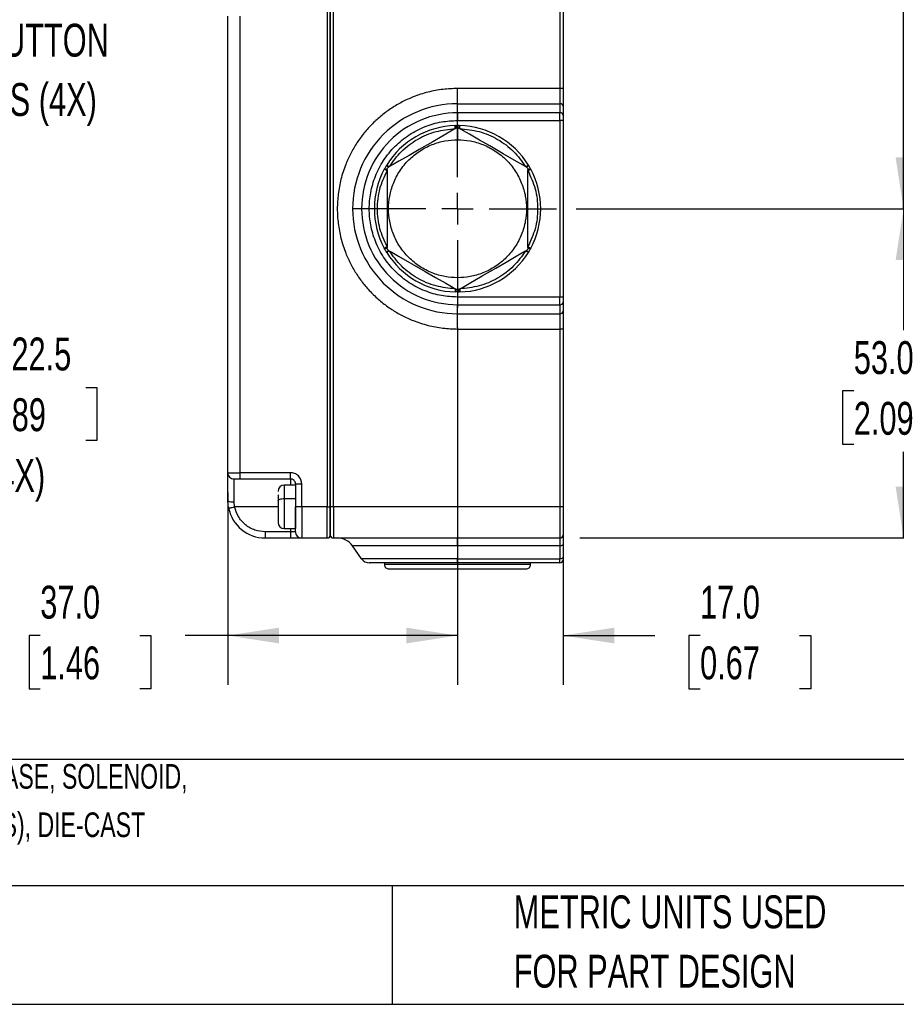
# Model space of a CAD drawing. Header units: millimetres. Extents: x 16 to 683, y 16 to 524.
# Tile 9 of 38: x 242 to 383, y 16 to 174. Entities that reach past the tile are written whole.
import ezdxf

# ---------------------------------------------------------------- set-up
doc = ezdxf.new("R2010")
doc.units = ezdxf.units.MM
doc.header["$LTSCALE"] = 2.5
doc.linetypes.add('CENTERX2', pattern=[20.32, 12.7, -2.54, 2.54, -2.54])
doc.layers.add('CENTER', color=40, linetype='CENTERX2')
doc.layers.add('DIMENSIONS', color=140, linetype='Continuous', lineweight=25)
doc.layers.add('TEXT', color=140, linetype='Continuous', lineweight=25)
doc.styles.add('SLDTEXTSTYLE0', font='TXT', dxfattribs={"width": 0.7})
doc.dimstyles.new('SLDDIMSTYLE2', dxfattribs={"dimtxt": 5.39502, "dimasz": 8.255, "dimexe": 0, "dimexo": 0.0625, "dimgap": 1.348755, "dimtad": 0, "dimtih": 1, "dimtoh": 1, "dimrnd": 1e-09, "dimzin": 4, "dimdsep": 46, "dimtxsty": 'SLDTEXTSTYLE0', "dimsah": 1, "dimcen": 0.09, "dimadec": 0, "dimazin": 1, "dimtfac": 1, "dimtofl": 0, "dimtmove": 0, "dimatfit": 3, "dimfxl": 0, "dimfrac": 2, "dimtolj": 1, "dimtzin": 12, "dimarcsym": 0})
doc.dimstyles.new('SLDDIMSTYLE3', dxfattribs={"dimtxt": 5.39502, "dimasz": 8.255, "dimexe": 0, "dimexo": 0.0625, "dimgap": 1.348755, "dimtad": 0, "dimtih": 1, "dimtoh": 1, "dimrnd": 1e-09, "dimzin": 12, "dimdsep": 46, "dimtxsty": 'SLDTEXTSTYLE0', "dimsah": 1, "dimcen": 0.09, "dimadec": 0, "dimazin": 3, "dimtfac": 1, "dimtofl": 0, "dimtmove": 0, "dimatfit": 3, "dimfxl": 0, "dimfrac": 2, "dimtolj": 1, "dimtzin": 12, "dimarcsym": 0})
doc.dimstyles.new('SLDDIMSTYLE4', dxfattribs={"dimtxt": 5.39502, "dimasz": 8.255, "dimexe": 0, "dimexo": 0.0625, "dimgap": 1.348755, "dimtad": 0, "dimtih": 1, "dimtoh": 1, "dimrnd": 1e-09, "dimzin": 4, "dimdsep": 46, "dimtxsty": 'SLDTEXTSTYLE0', "dimsah": 1, "dimcen": 0.09, "dimadec": 0, "dimazin": 1, "dimtfac": 1, "dimtmove": 0, "dimatfit": 0, "dimfxl": 0, "dimfrac": 2, "dimtolj": 1, "dimtzin": 12, "dimarcsym": 0})
doc.dimstyles.new('SLDDIMSTYLE5', dxfattribs={"dimtxt": 5.39502, "dimasz": 8.255, "dimexe": 0, "dimexo": 0.0625, "dimgap": 1.348755, "dimtad": 0, "dimtih": 1, "dimtoh": 1, "dimrnd": 1e-09, "dimzin": 12, "dimdsep": 46, "dimtxsty": 'SLDTEXTSTYLE0', "dimsah": 1, "dimcen": 0, "dimadec": 0, "dimazin": 3, "dimtfac": 1, "dimtofl": 0, "dimtmove": 0, "dimatfit": 3, "dimfxl": 0, "dimfrac": 2, "dimtolj": 1, "dimtzin": 12, "dimarcsym": 0})

# ---------------------------------------------------------------- blocks, each defined once
blk = doc.blocks.new('_D_7')
at = {"layer": 'DIMENSIONS'}
for p, q in [((186.29, 122.09), (221.12, 107.37)), ((236.21, 115.2), (234.4, 115.2)), ((234.4, 115.2), (234.4, 106.63)), ((252.25, 115.2), (254.06, 115.2)), ((254.06, 115.2), (254.06, 106.63)), ((221.12, 107.37), (228.17, 107.37)), ((234.4, 106.63), (236.21, 106.63)), ((254.06, 106.63), (252.25, 106.63))]:
    blk.add_line(p, q, dxfattribs=at)
blk.add_solid([(186.29, 122.09), (193.4, 117.7), (194.39, 120.04)], dxfattribs=at)
at = {"layer": 'DIMENSIONS', "char_height": 5.292, "attachment_point": 1, "style": 'SLDTEXTSTYLE0'}
for s, insert in [('%%c', (232.14, 123.23)), ('22.5', (240.29, 123.23)), ('0.89', (236.21, 113.45)), ('(4X)', (236.37, 103.67))]:
    blk.add_mtext(s, dxfattribs=dict(at, insert=insert))
blk = doc.blocks.new('_D_13')
at = {"layer": 'DIMENSIONS'}
for p, q in [((312.14, 124.85), (312.14, 67.31)), ((275.14, 98.29), (275.14, 67.31)), ((244.93, 75.25), (243.12, 75.25)), ((243.12, 75.25), (243.12, 66.67)), ((260.96, 75.25), (262.77, 75.25)), ((262.77, 75.25), (262.77, 66.67)), ((275.14, 75.25), (268.27, 75.25)), ((312.14, 75.25), (275.14, 75.25)), ((243.12, 66.67), (244.93, 66.67)), ((262.77, 66.67), (260.96, 66.67))]:
    blk.add_line(p, q, dxfattribs=at)
for points in [[(275.14, 75.25), (283.4, 73.98), (283.4, 76.52)], [(312.14, 75.25), (303.89, 76.52), (303.89, 73.98)]]:
    blk.add_solid(points, dxfattribs=at)
at = {"layer": 'DIMENSIONS', "char_height": 5.292, "attachment_point": 1, "style": 'SLDTEXTSTYLE0'}
for s, insert in [('37.0', (244.93, 83.27)), ('1.46', (244.93, 73.49))]:
    blk.add_mtext(s, dxfattribs=dict(at, insert=insert))
blk = doc.blocks.new('_D_14')
at = {"layer": 'DIMENSIONS'}
for p, q in [((312.14, 124.85), (312.14, 67.31)), ((329.14, 88.29), (329.14, 67.31)), ((312.14, 75.25), (296.27, 75.25)), ((329.14, 75.25), (343.9, 75.25)), ((351.21, 75.25), (349.4, 75.25)), ((349.4, 75.25), (349.4, 66.67)), ((367.24, 75.25), (369.06, 75.25)), ((369.06, 75.25), (369.06, 66.67)), ((349.4, 66.67), (351.21, 66.67)), ((369.06, 66.67), (367.24, 66.67))]:
    blk.add_line(p, q, dxfattribs=at)
for points in [[(312.14, 75.25), (303.89, 76.52), (303.89, 73.98)], [(329.14, 75.25), (337.4, 73.98), (337.4, 76.52)]]:
    blk.add_solid(points, dxfattribs=at)
at = {"layer": 'DIMENSIONS', "char_height": 5.292, "attachment_point": 1, "style": 'SLDTEXTSTYLE0'}
for s, insert in [('17.0', (351.21, 83.27)), ('0.67', (351.21, 73.49))]:
    blk.add_mtext(s, dxfattribs=dict(at, insert=insert))
blk = doc.blocks.new('_D_15')
at = {"layer": 'DIMENSIONS'}
for p, q in [((331.26, 143.96), (391.92, 143.96)), ((383.98, 143.96), (383.98, 124.41)), ((375.97, 114.63), (374.16, 114.63)), ((374.16, 114.63), (374.16, 106.05)), ((392, 114.63), (393.81, 114.63)), ((393.81, 114.63), (393.81, 106.05)), ((374.16, 106.05), (375.97, 106.05)), ((383.98, 90.96), (383.98, 104.84)), ((393.81, 106.05), (392, 106.05)), ((331.82, 90.96), (391.92, 90.96))]:
    blk.add_line(p, q, dxfattribs=at)
for points in [[(383.98, 143.96), (382.71, 135.71), (385.25, 135.71)], [(383.98, 90.96), (385.25, 99.22), (382.71, 99.22)]]:
    blk.add_solid(points, dxfattribs=at)
at = {"layer": 'DIMENSIONS', "char_height": 5.292, "attachment_point": 1, "style": 'SLDTEXTSTYLE0'}
for s, insert in [('53.0', (375.97, 122.65)), ('2.09', (375.97, 112.87))]:
    blk.add_mtext(s, dxfattribs=dict(at, insert=insert))
blk = doc.blocks.new('_D_16')
at = {"layer": 'DIMENSIONS'}
for p, q in [((330.32, 317.46), (391.92, 317.46)), ((383.98, 317.46), (383.98, 225.64)), ((375.97, 215.85), (374.16, 215.85)), ((374.16, 215.85), (374.16, 207.28)), ((392, 215.85), (393.81, 215.85)), ((393.81, 215.85), (393.81, 207.28)), ((374.16, 207.28), (375.97, 207.28)), ((393.81, 207.28), (392, 207.28)), ((383.98, 143.96), (383.98, 206.07)), ((331.26, 143.96), (391.92, 143.96))]:
    blk.add_line(p, q, dxfattribs=at)
for points in [[(383.98, 317.46), (382.71, 309.21), (385.25, 309.21)], [(383.98, 143.96), (385.25, 152.22), (382.71, 152.22)]]:
    blk.add_solid(points, dxfattribs=at)
at = {"layer": 'DIMENSIONS', "char_height": 5.292, "attachment_point": 1, "style": 'SLDTEXTSTYLE0'}
for s, insert in [('173.5', (373.72, 223.88)), ('6.83', (375.97, 214.1))]:
    blk.add_mtext(s, dxfattribs=dict(at, insert=insert))
blk = doc.blocks.new('SW_CENTERMARKSYMBOL_4')
at = {"layer": 'CENTER', "color": 0}
for p, q in [((0, 5.08), (0, 15.94)), ((0, 0), (0, 2.54)), ((-5.08, 0), (-15.94, 0)), ((0, 0), (-2.54, 0)), ((0, 0), (0, -2.54)), ((0, 0), (2.54, 0)), ((5.08, 0), (15.94, 0)), ((0, -5.08), (0, -15.94))]:
    blk.add_line(p, q, dxfattribs=at)

msp = doc.modelspace()

# ---------------------------------------------------------------- linework, layer by layer
for p, q in [((328.643115, 284.464429), (328.643115, 163.326963)), ((329.143116, 284.464429), (329.143116, 163.326963)), ((291.643117, 278.964433), (291.643117, 95.964427)), ((292.143114, 95.964427), (292.143114, 278.964433)), ((291.143116, 273.96443), (291.143116, 95.964427)), ((291.643117, 95.964427), (291.643117, 273.96443)), ((275.143117, 101.464431), (275.143117, 174.964431)), ((277.143113, 101.464431), (277.143113, 174.964431)), ((312.143117, 160.869504), (312.143117, 163.326963)), ((328.643115, 163.326963), (312.143117, 163.326963)), ((328.643115, 163.326963), (328.643115, 160.869504)), ((329.143116, 163.326963), (328.643115, 163.326963)), ((329.143116, 163.326963), (329.143116, 160.459931)), ((312.143117, 159.412309), (312.143117, 160.869504)), ((312.143117, 160.869504), (328.643115, 160.869504)), ((328.643115, 160.869504), (328.643115, 159.412309)), ((329.143116, 160.459931), (329.143116, 159.002731)), ((312.143117, 159.412309), (312.143117, 158.183581)), ((328.643115, 159.412309), (312.143117, 159.412309)), ((328.643115, 158.183581), (328.643115, 159.412309)), ((329.143116, 159.002731), (329.143116, 158.183581)), ((311.763432, 157.359051), (311.921377, 157.362594)), ((311.921377, 157.362594), (312.143117, 157.364431)), ((312.143117, 158.183581), (328.643115, 158.183581)), ((312.364854, 157.362594), (312.143117, 157.364431)), ((312.143117, 156.99293), (312.143117, 155.070282)), ((312.364854, 157.362594), (312.522799, 157.359051)), ((328.643115, 158.183581), (328.643115, 129.745285)), ((329.143116, 158.183581), (328.643115, 158.183581)), ((329.143116, 158.183581), (329.143116, 129.745285)), ((300.650835, 150.855544), (300.732877, 150.990556)), ((323.553356, 150.990556), (323.635398, 150.855544)), ((300.353192, 150.332927), (300.429095, 150.471481)), ((300.793115, 150.228682), (300.793115, 137.70018)), ((323.493116, 137.70018), (323.493116, 150.228682)), ((323.857136, 150.471481), (323.933039, 150.332927)), ((296.69524, 143.964431), (295.238041, 143.964431)), ((300.429095, 137.457381), (300.353192, 137.595939)), ((300.732877, 136.938306), (300.650835, 137.073318)), ((323.635398, 137.073318), (323.553356, 136.938306)), ((323.933039, 137.595939), (323.857136, 137.457381)), ((312.143117, 132.858577), (312.143117, 130.935932)), ((311.921377, 130.566264), (311.763432, 130.569811)), ((312.143117, 130.564432), (311.921377, 130.566264)), ((312.143117, 130.564432), (312.364854, 130.566264)), ((312.522799, 130.569811), (312.364854, 130.566264)), ((328.643115, 129.745285), (312.143117, 129.745285)), ((312.143117, 129.745285), (312.143117, 128.51655)), ((312.143117, 128.51655), (328.643115, 128.51655)), ((312.143117, 127.059358), (312.143117, 128.51655)), ((328.643115, 128.51655), (328.643115, 129.745285)), ((329.143116, 129.745285), (328.643115, 129.745285)), ((328.643115, 128.51655), (328.643115, 127.059358)), ((329.143116, 129.745285), (329.143116, 128.926131)), ((329.143116, 128.926131), (329.143116, 127.468931)), ((312.143117, 127.059358), (328.643115, 127.059358)), ((312.143117, 124.601896), (312.143117, 127.059358)), ((328.643115, 127.059358), (328.643115, 124.601896)), ((329.143116, 127.468931), (329.143116, 124.601896)), ((312.143117, 124.601896), (328.643115, 124.601896)), ((329.143116, 124.601896), (328.643115, 124.601896)), ((328.643115, 124.601896), (328.643115, 95.964427)), ((329.143116, 124.601896), (329.143116, 95.964427)), ((275.143117, 101.464431), (277.143113, 101.464431)), ((275.143117, 96.964429), (275.143117, 101.464431)), ((285.243116, 101.464431), (277.143113, 101.464431)), ((277.143113, 100.464429), (277.143113, 101.464431)), ((285.243116, 100.464429), (285.243116, 101.464431)), ((276.143119, 100.464429), (277.143113, 100.464429)), ((276.143119, 96.782613), (276.143119, 100.464429)), ((277.143113, 100.464429), (285.243116, 100.464429)), ((285.243116, 100.464429), (285.243116, 99.464434)), ((286.043115, 99.464434), (284.243114, 99.464434)), ((284.243114, 99.464434), (284.243114, 97.305099)), ((286.043115, 99.66443), (286.043115, 95.964427)), ((286.043115, 99.66443), (287.043117, 99.66443)), ((287.043117, 95.964427), (287.043117, 99.66443)), ((275.264338, 95.764431), (275.143117, 96.964429)), ((276.244134, 95.964427), (276.143119, 96.782613)), ((283.347443, 97.718934), (283.243112, 97.897592)), ((283.243112, 97.704212), (283.243112, 96.92205)), ((283.243112, 96.92205), (283.243112, 93.464757)), ((284.243114, 97.305099), (286.043115, 97.305099)), ((284.243114, 97.305099), (284.243114, 92.464427)), ((283.243112, 95.964427), (276.244134, 95.964427)), ((287.043117, 95.964427), (286.043115, 95.964427)), ((286.043115, 91.964434), (286.043115, 95.964427)), ((286.043115, 95.964427), (286.043115, 92.464427)), ((291.143116, 95.964427), (287.043117, 95.964427)), ((287.043117, 95.964427), (287.043117, 90.964432)), ((291.143116, 90.964432), (291.143116, 95.964427)), ((291.143116, 95.964427), (291.643117, 95.964427)), ((291.643117, 91.464433), (291.643117, 95.964427)), ((292.143114, 95.964427), (291.643117, 95.964427)), ((291.643117, 95.964427), (291.643117, 91.464433)), ((328.643115, 95.964427), (292.143114, 95.964427)), ((292.143114, 95.964427), (292.143114, 90.964432)), ((328.643115, 95.964427), (328.643115, 90.964432)), ((329.143116, 95.964427), (328.643115, 95.964427)), ((329.143116, 95.964427), (329.143116, 91.464433)), ((285.243116, 91.964434), (281.143114, 91.964434)), ((281.143114, 91.964434), (281.143114, 90.964432)), ((284.243114, 92.464427), (286.043115, 92.464427)), ((285.243116, 92.464427), (285.243116, 91.964434)), ((286.043115, 91.964434), (285.243116, 91.964434)), ((285.243116, 91.964434), (285.243116, 90.964432)), ((281.143114, 90.964432), (285.243116, 90.964432)), ((285.243116, 90.964432), (287.043117, 90.964432)), ((287.043117, 90.964432), (291.143116, 90.964432)), ((292.143114, 90.964432), (328.643115, 90.964432)), ((312.143117, 89.68516), (312.143117, 90.964432)), ((328.643115, 90.964432), (328.643115, 89.68516)), ((329.143116, 91.464433), (329.143116, 89.971947)), ((312.143117, 89.68516), (295.238041, 89.68516)), ((296.69524, 87.604063), (295.238041, 89.68516)), ((328.643115, 89.68516), (312.143117, 89.68516)), ((312.143117, 89.68516), (312.143117, 87.604063)), ((328.643115, 89.68516), (328.643115, 87.604063)), ((329.143116, 89.971947), (329.143116, 87.890851)), ((312.143117, 87.604063), (296.69524, 87.604063)), ((312.143117, 87.604063), (328.643115, 87.604063)), ((312.143117, 86.964431), (312.143117, 87.604063)), ((328.643115, 86.964431), (328.643115, 87.604063)), ((329.143116, 87.890851), (329.143116, 87.464432)), ((312.143117, 86.964431), (297.923967, 86.964431)), ((300.393116, 86.964431), (300.393116, 86.664434)), ((323.893115, 86.664434), (300.393116, 86.664434)), ((301.093117, 85.964429), (323.193116, 85.964429)), ((328.643115, 86.964431), (312.143117, 86.964431)), ((323.893115, 86.664434), (323.893115, 86.964431))]:
    msp.add_line(p, q)
at = {"flags": 128}
for points in [[(311.777599, 156.859252), (311.774835, 156.956757), (311.772179, 157.050515), (311.769728, 157.136924), (311.767582, 157.212662), (311.76582, 157.274819), (311.764512, 157.321005), (311.763704, 157.349448), (311.763432, 157.359051)], [(312.508632, 156.859252), (312.511396, 156.956757), (312.514052, 157.050515), (312.516503, 157.136924), (312.518649, 157.212662), (312.520411, 157.274819), (312.521719, 157.321005), (312.522527, 157.349448), (312.522799, 157.359051)], [(311.893117, 156.925945), (311.358109, 156.617059), (310.285088, 155.997551), (308.15078, 154.765303), (305.989303, 153.517376), (304.334007, 152.56169), (302.698132, 151.617217), (301.776633, 151.085189), (301.19491, 150.749332), (301.043116, 150.661695)], [(323.243115, 150.661695), (322.70811, 150.970581), (321.63509, 151.590089), (319.500778, 152.822333), (317.339301, 154.070265), (315.684006, 155.025947), (314.048134, 155.97042), (313.126635, 156.502447), (312.544909, 156.838308), (312.393114, 156.925945)], [(301.15863, 150.728385), (301.07557, 150.779533), (300.9957, 150.828714), (300.922096, 150.87404), (300.857578, 150.913767), (300.80463, 150.946374), (300.765284, 150.9706), (300.741058, 150.985519), (300.732877, 150.990556)], [(323.1276, 150.728385), (323.210661, 150.779533), (323.290529, 150.828714), (323.364137, 150.87404), (323.428655, 150.913767), (323.481603, 150.946374), (323.520947, 150.9706), (323.545175, 150.985519), (323.553356, 150.990556)], [(300.793115, 150.095294), (300.707292, 150.141655), (300.624766, 150.186232), (300.548706, 150.227315), (300.482042, 150.263327), (300.427333, 150.292876), (300.386679, 150.314837), (300.361645, 150.328359), (300.353192, 150.332927)], [(323.493116, 150.095294), (323.578941, 150.141655), (323.661467, 150.186232), (323.737523, 150.227315), (323.804189, 150.263327), (323.858898, 150.292876), (323.899551, 150.314837), (323.924584, 150.328359), (323.933039, 150.332927)], [(300.793115, 137.833568), (300.707292, 137.787203), (300.624766, 137.742626), (300.548706, 137.701544), (300.482042, 137.665535), (300.427333, 137.635986), (300.386679, 137.614022), (300.361645, 137.600499), (300.353192, 137.595939)], [(301.15863, 137.200477), (301.07557, 137.149329), (300.9957, 137.100148), (300.922096, 137.054819), (300.857578, 137.015092), (300.80463, 136.982488), (300.765284, 136.958259), (300.741058, 136.943343), (300.732877, 136.938306)], [(301.043116, 137.267168), (301.578123, 136.958281), (302.651141, 136.338773), (304.785453, 135.106529), (306.94693, 133.858601), (308.602225, 132.902916), (310.238097, 131.958443), (311.1596, 131.426412), (311.741322, 131.090554), (311.893117, 131.002921)], [(312.393114, 131.002921), (312.928122, 131.311807), (314.001143, 131.931315), (316.135451, 133.163559), (318.296932, 134.411487), (319.952224, 135.367173), (321.588099, 136.311646), (322.509598, 136.843669), (323.091323, 137.179526), (323.243115, 137.267168)], [(323.553356, 136.938306), (323.545175, 136.943343), (323.520947, 136.958259), (323.481603, 136.982488), (323.428655, 137.015092), (323.364137, 137.054819), (323.290529, 137.100148), (323.210661, 137.149329), (323.1276, 137.200477)], [(323.493116, 137.833568), (323.578941, 137.787203), (323.661467, 137.742626), (323.737523, 137.701544), (323.804189, 137.665535), (323.858898, 137.635986), (323.899551, 137.614022), (323.924584, 137.600499), (323.933039, 137.595939)], [(311.777599, 131.069611), (311.774835, 130.972105), (311.772179, 130.878347), (311.769728, 130.791935), (311.767582, 130.7162), (311.76582, 130.65404), (311.764512, 130.607854), (311.763704, 130.579415), (311.763432, 130.569811)], [(312.508632, 131.069611), (312.511396, 130.972105), (312.514052, 130.878347), (312.516503, 130.791935), (312.518649, 130.7162), (312.520411, 130.65404), (312.521719, 130.607854), (312.522527, 130.579415), (312.522799, 130.569811)], [(283.243112, 96.92205), (283.262327, 96.996779), (283.319235, 97.06864), (283.411645, 97.134861), (283.53601, 97.192909), (283.687547, 97.240548), (283.86043, 97.275945), (284.048028, 97.297746), (284.243114, 97.305099)], [(275.264338, 95.764431), (275.283165, 95.768276), (275.338926, 95.779653), (275.429465, 95.798138), (275.551319, 95.823008), (275.699794, 95.853317), (275.869183, 95.887895), (276.052989, 95.925416), (276.244134, 95.964427)], [(329.143116, 89.971947), (329.133509, 89.916001), (329.105055, 89.8622), (329.05885, 89.812617), (328.99667, 89.769157), (328.920901, 89.733492), (328.834457, 89.70699), (328.74066, 89.690673), (328.643115, 89.68516)], [(329.143116, 87.890851), (329.133509, 87.834905), (329.105055, 87.781104), (329.05885, 87.731521), (328.99667, 87.688061), (328.920901, 87.652395), (328.834457, 87.625894), (328.74066, 87.609577), (328.643115, 87.604063)]]:
    msp.add_lwpolyline(points, dxfattribs=at)
for centre, radius, start, end in [((312.14311, 143.964435), 16.905069, 89.99997494, 180.00001243), ((328.68424, 160.409725), 0.461615, 6.24394075, 95.11116434), ((312.143112, 143.964436), 15.447872, 89.99998025, 180.00001975), ((328.684239, 158.952528), 0.461616, 6.24359005, 95.11100411), ((312.143113, 143.964439), 13.399992, 91.62365896, 148.37635473), ((313.369684, 157.04962), 1.481738, 167.80609721, 184.78782775), ((310.916547, 157.04962), 1.481738, 355.21217225, 12.19390279), ((312.143116, 143.964433), 13.399999, 31.62366078, 88.37633391), ((300.197628, 149.444576), 1.481967, 55.21371847, 72.19283234), ((324.088616, 149.444545), 1.482001, 107.80721899, 124.7860141), ((312.143106, 143.964433), 13.399992, 151.62365461, 208.37634539), ((301.424399, 151.569424), 1.481928, 227.8071381, 244.78675095), ((322.861831, 151.569424), 1.481928, 295.21324905, 312.1928619), ((312.143109, 143.964433), 13.400006, 331.62368611, 28.37631389), ((312.14311, 143.964427), 16.905069, 179.99998757, 270.00002506), ((312.143119, 143.964429), 15.447879, 179.99999155, 269.99999463), ((301.424533, 136.359238), 1.482166, 115.21462082, 132.19149012), ((300.197684, 138.484174), 1.481844, 287.80645329, 304.7869959), ((312.143126, 143.964446), 13.400016, 211.62369983, 268.37628648), ((312.143103, 143.964453), 13.400022, 271.62372066, 328.37628466), ((324.088561, 138.484206), 1.481877, 235.21327161, 252.1934953), ((322.861698, 136.359238), 1.482166, 47.80850988, 64.78537918), ((313.369734, 130.879244), 1.481788, 175.21225366, 192.19369537), ((310.916497, 130.879244), 1.481788, 347.80630463, 4.78774634), ((328.684234, 128.976336), 0.461621, 264.88966243, 353.75625434), ((328.684244, 127.519133), 0.461611, 264.88832936, 353.75656555), ((276.143118, 101.46443), 1.000001, 179.99993872, 270.00006128), ((285.243119, 99.664433), 0.799996, 359.9997878, 90.0002122), ((284.243126, 98.46442), 1.000014, 90.00066747, 179.99933253), ((275.901398, 98.294078), 1.530672, 240.30446077, 279.08607169), ((281.143125, 96.964447), 6.000015, 191.53708365, 269.99989248), ((284.243126, 93.464441), 1.000014, 180.00066747, 269.99933253), ((287.043116, 91.964433), 1.000001, 179.99993872, 270.00006128), ((291.14311, 91.464439), 0.500007, 270.00066747, 359.99933253), ((292.143117, 91.464432), 0.5, 179.99993872, 269.99963439), ((292.780572, 87.96441), 3.000021, 35.00017977, 89.99974166), ((328.643113, 91.464435), 0.500004, 270.00030309, 359.99969691), ((297.923973, 88.464445), 1.500013, 215.00040724, 269.99978754), ((328.643113, 87.464435), 0.500004, 270.00030309, 359.99969691), ((301.093115, 86.664429), 0.699999, 179.99959068, 270.0001044), ((323.193116, 86.664429), 0.699999, 270.00004806, 0.00040932)]:
    msp.add_arc(centre, radius, start, end)
for points, knots in [([(312.143117, 163.326963), (311.356069, 163.299196), (309.757564, 163.242802), (307.361286, 162.777988), (305.169688, 162.074304), (303.221111, 161.186368), (301.518, 160.191311), (299.912852, 159.02039), (298.427737, 157.680066), (297.087259, 156.194833), (295.916477, 154.589846), (294.921075, 152.886592), (294.034126, 150.938169), (293.325915, 148.746517), (292.878027, 146.350261), (292.73261, 143.964587), (292.878025, 141.578918), (293.325794, 139.182639), (294.034013, 136.991004), (294.920995, 135.042428), (295.91628, 133.33931), (297.087146, 131.73417), (298.427484, 130.249049), (299.912712, 128.908587), (301.517703, 127.737745), (303.220954, 126.742578), (305.169374, 125.854663), (307.361069, 125.150977), (309.757323, 124.686026), (311.355989, 124.629652), (312.143117, 124.601896)], [0, 0, 0, 0, 0.03881297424, 0.07882957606, 0.11997570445, 0.15213525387, 0.18430344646, 0.2171472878, 0.25000001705, 0.28284382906, 0.31569653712, 0.34785610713, 0.38002433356, 0.42116274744, 0.46118123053, 0.49999997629, 0.538810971, 0.57882955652, 0.6199756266, 0.65213517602, 0.68430347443, 0.7171473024, 0.74999994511, 0.78284384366, 0.8156965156, 0.84785603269, 0.88002428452, 0.92116267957, 0.96118316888, 1, 1, 1, 1]), ([(312.143117, 129.745285), (311.275944, 129.791199), (309.489655, 129.885777), (307.300365, 130.541942), (305.591161, 131.316624), (303.918912, 132.294312), (302.016781, 133.837973), (300.472764, 135.740103), (299.495971, 137.412315), (298.717592, 139.121515), (298.087626, 141.31097), (297.844518, 143.964431), (298.087626, 146.617892), (298.717543, 148.807178), (299.495889, 150.516388), (300.472655, 152.188619), (302.016777, 154.090891), (303.918779, 155.634432), (305.591002, 156.612159), (307.300197, 157.386869), (309.489654, 158.043091), (311.275943, 158.137668), (312.143117, 158.183581)], [0, 0, 0, 0, 0.058238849, 0.1199660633, 0.1521481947, 0.1843420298, 0.2499999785, 0.3156578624, 0.3478400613, 0.3800340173, 0.4417612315, 0.4999999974, 0.5582387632, 0.6199659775, 0.6521481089, 0.6843420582, 0.7500000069, 0.815657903, 0.8478399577, 0.8800339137, 0.941761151, 1, 1, 1, 1]), ([(311.893117, 156.925945), (311.926849, 156.942708), (311.978868, 156.968559), (312.053783, 156.985892), (312.103153, 156.992182), (312.132507, 156.992731), (312.143117, 156.99293)], [0, 0, 0, 0, 0.4301276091, 0.663317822, 0.8783022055, 1, 1, 1, 1]), ([(312.143117, 156.99293), (312.162788, 156.992216), (312.205377, 156.99067), (312.291644, 156.974654), (312.352771, 156.945311), (312.393114, 156.925945)], [0, 0, 0, 0, 0.2259008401, 0.4891131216, 1, 1, 1, 1]), ([(301.15863, 150.728385), (301.771457, 151.582735), (303.016392, 153.318316), (305.633219, 155.239905), (308.605775, 156.545348), (310.731298, 156.755703), (311.777599, 156.859252)], [0, 0, 0, 0, 0.2461282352, 0.5000002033, 0.7538721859, 1, 1, 1, 1]), ([(312.508632, 156.859252), (313.554933, 156.755703), (315.680456, 156.545349), (318.653012, 155.239904), (321.269842, 153.318319), (322.514775, 151.582736), (323.1276, 150.728385)], [0, 0, 0, 0, 0.2461278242, 0.4999998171, 0.7538720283, 1, 1, 1, 1]), ([(312.143117, 132.858577), (311.465753, 132.894608), (310.070449, 132.968829), (308.000606, 133.586701), (306.01021, 134.611371), (304.234248, 136.055571), (303.027978, 137.540766), (302.265093, 138.846898), (301.657128, 140.18185), (301.1651, 141.891963), (300.975169, 143.964379), (301.165242, 146.037111), (301.7603, 148.106942), (302.791479, 150.097312), (304.233859, 151.873398), (305.719505, 153.079293), (307.025575, 153.842912), (308.360543, 154.448011), (310.070633, 154.960549), (311.465813, 155.03442), (312.143117, 155.070282)], [0, 0, 0, 0, 0.0582483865, 0.1199859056, 0.1842899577, 0.2499588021, 0.3156274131, 0.3478132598, 0.3800141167, 0.4417516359, 0.5000000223, 0.5582484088, 0.6199858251, 0.6842899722, 0.7499587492, 0.8156274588, 0.847813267, 0.880014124, 0.9417516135, 1, 1, 1, 1]), ([(312.143117, 155.070282), (312.820482, 155.03425), (314.215783, 154.960029), (316.285628, 154.342161), (318.276019, 153.317488), (320.051989, 151.873294), (321.258249, 150.388094), (322.02114, 149.081963), (322.629104, 147.747011), (323.121127, 146.036897), (323.311064, 143.964483), (323.120984, 141.89175), (322.525935, 139.821916), (321.494754, 137.831547), (320.052367, 136.055471), (318.566732, 134.849561), (317.260656, 134.085952), (315.925689, 133.480852), (314.215601, 132.968308), (312.820422, 132.894438), (312.143117, 132.858577)], [0, 0, 0, 0, 0.05824839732, 0.11998579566, 0.18429000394, 0.24995864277, 0.31562743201, 0.34781319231, 0.38001417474, 0.44175157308, 0.49999997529, 0.55824837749, 0.61998587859, 0.68429006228, 0.74995868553, 0.8156274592, 0.84781331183, 0.8800141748, 0.94175160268, 1, 1, 1, 1]), ([(300.650835, 150.855544), (300.613084, 150.791992), (300.537582, 150.664888), (300.465257, 150.53595), (300.429095, 150.471481)], [0, 0, 0, 0, 0.50000175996, 1, 1, 1, 1]), ([(300.793115, 150.228682), (300.795472, 150.266269), (300.799072, 150.323689), (300.821226, 150.397083), (300.842726, 150.448023), (300.867707, 150.492921), (300.899339, 150.538537), (300.952952, 150.600712), (301.007724, 150.637757), (301.043116, 150.661695)], [0, 0, 0, 0, 0.2151133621, 0.32861001, 0.4379007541, 0.5319518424, 0.6227857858, 0.7562581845, 1, 1, 1, 1]), ([(323.243115, 150.661695), (323.27449, 150.640861), (323.322418, 150.609035), (323.374897, 150.553148), (323.408266, 150.509061), (323.434659, 150.464977), (323.45835, 150.414774), (323.485384, 150.337255), (323.490081, 150.271299), (323.493116, 150.228682)], [0, 0, 0, 0, 0.2151143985, 0.3286122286, 0.4378976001, 0.5319521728, 0.6227913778, 0.7562637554, 1, 1, 1, 1]), ([(323.635398, 150.855544), (323.673149, 150.791992), (323.748651, 150.664889), (323.820975, 150.53595), (323.857136, 150.471481)], [0, 0, 0, 0, 0.5000027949, 1, 1, 1, 1]), ([(300.793115, 137.833568), (300.35964, 138.791466), (299.479051, 140.7374), (299.12332, 143.964431), (299.479051, 147.191462), (300.35964, 149.137397), (300.793115, 150.095294)], [0, 0, 0, 0, 0.2461279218, 0.5, 0.7538720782, 1, 1, 1, 1]), ([(323.493116, 150.095294), (323.926591, 149.137397), (324.80718, 147.191462), (325.162911, 143.964431), (324.80718, 140.7374), (323.926591, 138.791466), (323.493116, 137.833568)], [0, 0, 0, 0, 0.2461279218, 0.5, 0.7538720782, 1, 1, 1, 1]), ([(300.650835, 137.073318), (300.613084, 137.13687), (300.537582, 137.263974), (300.465257, 137.392912), (300.429095, 137.457381)], [0, 0, 0, 0, 0.50000175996, 1, 1, 1, 1]), ([(301.043116, 137.267168), (301.011741, 137.288), (300.963813, 137.319825), (300.911333, 137.375711), (300.877966, 137.419801), (300.851572, 137.463885), (300.827884, 137.514089), (300.800849, 137.591608), (300.796151, 137.657563), (300.793115, 137.70018)], [0, 0, 0, 0, 0.2151100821, 0.3286078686, 0.4378988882, 0.5319534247, 0.6227910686, 0.756263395, 1, 1, 1, 1]), ([(311.777599, 131.069611), (310.731298, 131.173159), (308.605774, 131.383513), (305.633222, 132.688963), (303.016389, 134.610542), (301.771456, 136.346125), (301.15863, 137.200477)], [0, 0, 0, 0, 0.2461278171, 0.4999999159, 0.7538715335, 1, 1, 1, 1]), ([(323.1276, 137.200477), (322.514775, 136.346125), (321.269846, 134.610539), (318.653009, 132.688964), (315.680457, 131.383512), (313.554933, 131.173159), (312.508632, 131.069611)], [0, 0, 0, 0, 0.246128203, 0.5000000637, 0.7538721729, 1, 1, 1, 1]), ([(323.493116, 137.70018), (323.49076, 137.662593), (323.487161, 137.605173), (323.465002, 137.531781), (323.443506, 137.480838), (323.418526, 137.435938), (323.386894, 137.390321), (323.333279, 137.328148), (323.278507, 137.291104), (323.243115, 137.267168)], [0, 0, 0, 0, 0.2151128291, 0.3286101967, 0.4378978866, 0.531954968, 0.6227886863, 0.7562631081, 1, 1, 1, 1]), ([(323.635398, 137.073318), (323.673149, 137.13687), (323.748651, 137.263974), (323.820975, 137.392912), (323.857136, 137.457381)], [0, 0, 0, 0, 0.5000027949, 1, 1, 1, 1]), ([(312.143117, 130.935932), (312.123446, 130.936645), (312.080855, 130.938187), (311.994586, 130.954205), (311.933459, 130.983552), (311.893117, 131.002921)], [0, 0, 0, 0, 0.2259087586, 0.4891146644, 1, 1, 1, 1]), ([(312.393114, 131.002921), (312.359384, 130.986156), (312.307366, 130.960302), (312.232449, 130.942969), (312.183079, 130.936687), (312.153726, 130.936133), (312.143117, 130.935932)], [0, 0, 0, 0, 0.4301241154, 0.6633302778, 0.8783148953, 1, 1, 1, 1]), ([(287.043117, 99.66443), (287.01894, 99.890787), (286.981618, 100.240209), (286.75754, 100.659703), (286.524997, 100.946057), (286.238547, 101.178752), (285.819075, 101.402908), (285.469472, 101.440252), (285.243116, 101.464431)], [0, 0, 0, 0, 0.2394440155, 0.3696255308, 0.4999999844, 0.6301825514, 0.7605559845, 1, 1, 1, 1]), ([(281.143114, 91.964434), (280.589297, 92.018029), (279.447541, 92.128522), (277.921644, 93.01895), (276.744029, 94.335932), (276.407412, 95.432519), (276.244134, 95.964427)], [0, 0, 0, 0, 0.2425286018, 0.5000003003, 0.7574710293, 1, 1, 1, 1])]:
    msp.add_open_spline(points, degree=3, knots=knots)
at = {"layer": 'TEXT'}
for p, q in [((682.625, 55.315269), (15.875, 55.315269)), ((682.625, 34.925), (15.875, 34.925)), ((301.616194, 34.925), (301.616194, 15.875)), ((15.875, 15.875), (682.625, 15.875))]:
    msp.add_line(p, q, dxfattribs=at)

# ---------------------------------------------------------------- block references
at = {"layer": 'CENTER'}
msp.add_blockref('SW_CENTERMARKSYMBOL_4', (312.143117, 143.964431), dxfattribs=at)

# ---------------------------------------------------------------- texts
at = {"layer": 'DIMENSIONS', "attachment_point": 1, "style": 'SLDTEXTSTYLE0'}
for s, insert, char_height in [('PUSHBUTTON', (221.857842, 173.75223), 5.2916667), ('MOUNTS (4X)', (221.857842, 164.196674), 5.29166667)]:
    msp.add_mtext(s, dxfattribs=dict(at, insert=insert, char_height=char_height))
at = {"layer": 'TEXT', "attachment_point": 1, "style": 'SLDTEXTSTYLE0'}
for s, insert, char_height in [('IDEM UGB UNIVERSAL GATE BOX, TONGUE (KEY) INTERLOCK UNIQUELY CODED RFID, REAR RELEASE WITH REAR RELEASE, SOLENOID,', (19.914336, 54.558479), 3.96875), ('24 VDC TO UNLOCK, 3000N HOLDING FORCE, 4 STATION, (2) N.C. SAFETY OUTPUT(S), (2) STATUS MONITORING OUTPUT(S), DIE-CAST', (19.914336, 46.766812), 3.96875), ('PART DIMENSIONS MAY DIFFER SLIGHTLY', (137.798211, 33.409982), 5.29166667), ('METRIC UNITS USED', (321.195928, 33.409985), 5.29166667), ("DUE TO MANUFACTURER'S VARIANCES", (137.798211, 23.854426), 5.29166667), ('FOR PART DESIGN', (321.195928, 23.854429), 5.29166667)]:
    msp.add_mtext(s, dxfattribs=dict(at, insert=insert, char_height=char_height))

# ---------------------------------------------------------------- dimensions: what is measured, and where the dimension line sits
at = {"layer": 'DIMENSIONS'}
for base, p1, p2, angle, dimstyle, picture, middle in [((383.98326, 317.464431), (328.083116, 143.964431), (327.143116, 317.464431), 90, 'SLDDIMSTYLE3', '_D_16', (383.98326, 215.853784)), ((383.98326, 143.964431), (328.643116, 90.964431), (328.083116, 143.964431), 90, 'SLDDIMSTYLE2', '_D_15', (383.98326, 114.625274)), ((275.143116, 75.245211), (312.143116, 128.024431), (275.143116, 101.464431), 0, 'SLDDIMSTYLE2', '_D_13', (252.946046, 75.245211))]:
    dim = msp.add_linear_dim(base=base, p1=p1, p2=p2, angle=angle, dimstyle=dimstyle, dxfattribs=at)
    dim.commit()
    dim.dimension.update_dxf_attribs({"geometry": picture, "text_midpoint": middle, "dimtype": 160})
dim = msp.add_diameter_dim_2p(p1=(165.569059, 130.843739), p2=(186.294324, 122.085123), text='<>\\P(4X)', dimstyle='SLDDIMSTYLE5', dxfattribs=at)
dim.commit()
dim.dimension.update_dxf_attribs({"geometry": '_D_7', "text_midpoint": (244.230383, 110.15451), "dimtype": 163})
dim = msp.add_linear_dim(base=(329.143116, 75.245211), p1=(312.143116, 128.024431), p2=(329.143116, 91.464431), dimstyle='SLDDIMSTYLE4', dxfattribs=at)
dim.commit()
dim.dimension.update_dxf_attribs({"geometry": '_D_14', "text_midpoint": (359.227636, 75.245211), "dimtype": 160})

doc.saveas('drawing.dxf')
